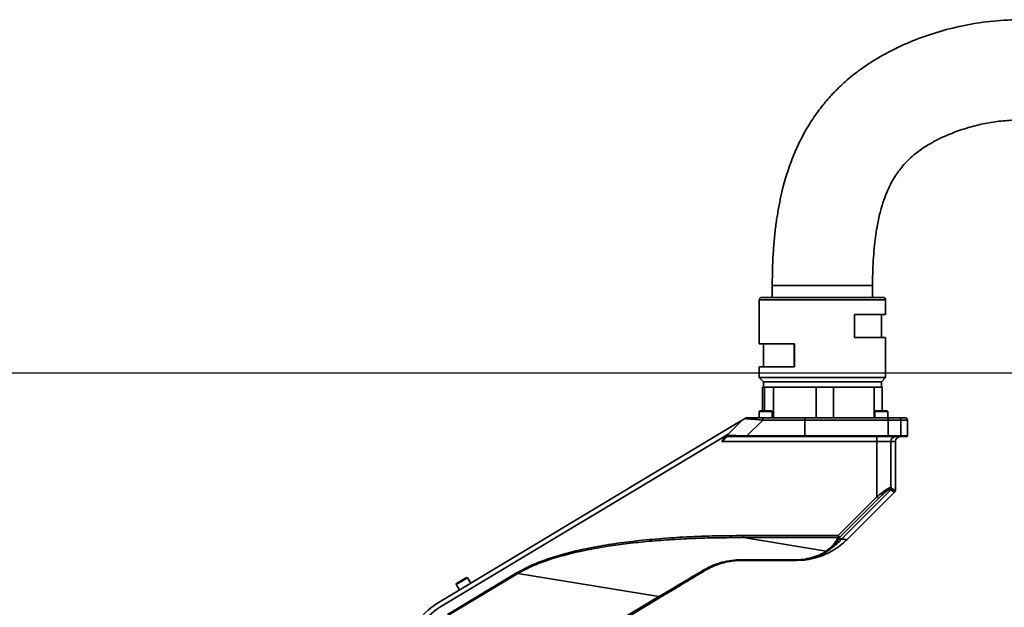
# Model space of a CAD drawing. Header units: millimetres. Extents: x 609 to 1177, y -109 to 470.
# Tile 29 of 40: x 755 to 839, y 264 to 314. Entities that reach past the tile are written whole.
import ezdxf

# ---------------------------------------------------------------- set-up
doc = ezdxf.new("R2010")
doc.units = ezdxf.units.MM
doc.header["$PDSIZE"] = -1
doc.dimstyles.new('ISO-25', dxfattribs={"dimtxt": 2.5, "dimasz": 2, "dimexe": 1.5, "dimexo": 0.625, "dimtad": 1, "dimdec": 1, "dimlfac": 5, "dimtxsty": 'Standard', "dimcen": 2.5, "dimclrd": 1, "dimclre": 1, "dimadec": 0, "dimazin": 0, "dimtfac": 1, "dimtdec": 1, "dimtmove": 0, "dimatfit": 3, "dimfxl": 1, "dimarcsym": 0})

# ---------------------------------------------------------------- blocks, each defined once
blk = doc.blocks.new('*D60')
at = {"color": 1, "lineweight": -2, "transparency": 16777216}
for p, q in [((850.038, 284.199), (743.538, 284.199)), ((745.038, 282.199), (745.038, 207.969)), ((815.721, 205.969), (743.538, 205.969))]:
    blk.add_line(p, q, dxfattribs=at)
at = {"color": 1, "transparency": 16777216}
for points in [[(744.705, 282.199), (745.372, 282.199), (745.038, 284.199)], [(744.705, 207.969), (745.372, 207.969), (745.038, 205.969)]]:
    blk.add_solid(points, dxfattribs=at)
at = {"layer": 'Defpoints', "color": 0, "transparency": 16777216}
for p in [(850.663, 284.199), (745.038, 205.969), (816.346, 205.969)]:
    blk.add_point(p, dxfattribs=at)
at = {"color": 0, "transparency": 16777216, "insert": (743.163, 240.692), "char_height": 2.5, "attachment_point": 5, "rotation": 90}
blk.add_mtext('319', dxfattribs=at)

msp = doc.modelspace()

# ---------------------------------------------------------------- linework, layer by layer
at = {"linetype": 'Continuous', "lineweight": 35}
for p, q in [((819.22374, 291.62414), (819.22374, 290.62414)), ((823.47374, 291.62414), (819.22374, 291.62414)), ((823.47374, 291.62414), (827.72374, 291.62414)), ((827.72374, 290.62414), (827.72374, 291.62414)), ((818.12374, 290.42414), (818.12374, 286.70414)), ((818.12757, 290.42414), (818.12374, 290.42414)), ((828.82374, 290.42414), (818.12757, 290.42414)), ((818.79376, 290.62414), (818.70556, 290.62414)), ((820.77668, 290.62414), (820.60035, 290.62414)), ((827.10497, 290.62414), (826.3227, 290.62414)), ((827.25054, 290.62414), (827.10497, 290.62414)), ((828.30291, 290.62414), (828.22607, 290.62414)), ((828.82374, 289.18414), (828.82374, 290.42414)), ((826.20567, 289.18414), (828.80852, 289.18414)), ((826.20567, 287.22414), (826.20567, 289.18414)), ((828.47374, 287.22414), (828.47374, 289.18414)), ((828.80852, 289.18414), (828.82374, 289.18414)), ((828.80852, 287.22414), (826.20567, 287.22414)), ((828.82374, 287.22414), (828.80852, 287.22414)), ((828.82374, 283.82414), (828.82374, 287.22414)), ((818.12374, 286.70414), (821.09758, 286.70414)), ((818.47374, 286.70414), (818.47374, 284.74414)), ((821.08234, 286.70414), (821.08234, 284.74414)), ((821.09758, 286.70414), (821.09758, 284.74414)), ((818.12374, 284.74414), (818.12374, 283.82414)), ((821.09758, 284.74414), (818.12374, 284.74414)), ((818.12374, 283.82414), (818.47374, 283.47414)), ((828.82374, 283.82414), (818.12374, 283.82414)), ((828.47374, 283.47414), (828.82374, 283.82414)), ((818.40013, 283.02414), (818.40013, 281.02414)), ((818.47732, 283.02414), (818.40013, 283.02414)), ((818.47374, 283.47414), (818.47374, 283.02414)), ((828.47374, 283.47414), (818.47374, 283.47414)), ((818.55452, 283.02414), (818.47732, 283.02414)), ((818.55452, 281.02414), (818.55452, 283.02414)), ((819.33573, 283.02414), (818.55452, 283.02414)), ((819.33573, 280.42414), (819.33573, 283.02414)), ((821.13942, 283.02414), (819.33573, 283.02414)), ((822.9431, 283.02414), (821.13942, 283.02414)), ((822.9431, 280.42414), (822.9431, 283.02414)), ((824.40934, 283.02414), (822.9431, 283.02414)), ((824.40934, 280.42414), (824.40934, 283.02414)), ((826.13583, 283.02414), (824.40934, 283.02414)), ((827.86232, 283.02414), (826.13583, 283.02414)), ((827.86232, 280.42414), (827.86232, 283.02414)), ((828.54735, 283.02414), (827.86232, 283.02414)), ((828.47374, 283.02414), (828.47374, 283.47414)), ((828.54735, 281.02414), (828.54735, 283.02414)), ((818.18374, 281.02414), (818.12374, 280.96414)), ((818.12374, 280.96414), (818.12374, 280.42414)), ((819.22374, 280.96414), (818.12374, 280.96414)), ((818.18374, 281.02414), (819.15606, 281.02414)), ((818.40918, 280.42414), (821.9732, 280.42414)), ((819.15606, 281.02414), (819.16374, 281.02414)), ((819.22374, 280.96414), (819.16374, 281.02414)), ((819.22374, 280.42414), (819.22374, 280.96414)), ((821.9732, 280.42414), (829.03853, 280.42414)), ((827.98374, 281.02414), (827.92374, 280.96414)), ((827.92374, 280.96414), (827.92374, 280.42414)), ((829.02374, 280.96414), (827.92374, 280.96414)), ((827.98374, 281.02414), (828.96374, 281.02414)), ((829.02374, 280.96414), (828.96374, 281.02414)), ((829.02374, 280.42414), (829.02374, 280.96414)), ((790.84704, 264.69674), (816.62078, 280.18316)), ((815.36408, 278.91448), (816.65078, 280.20119)), ((817.05645, 278.88414), (818.41685, 280.22414)), ((818.41685, 280.22414), (821.98981, 280.22414)), ((821.98981, 280.22414), (821.98981, 278.88414)), ((829.05514, 280.22414), (821.98981, 280.22414)), ((829.05514, 278.88414), (829.05514, 280.22414)), ((829.05514, 280.22414), (830.13389, 280.22414)), ((830.13389, 278.88414), (830.13389, 280.22414)), ((830.67374, 280.22414), (830.13389, 280.22414)), ((830.67374, 278.88414), (830.67374, 280.22414)), ((791.05306, 264.35387), (814.96921, 278.72414)), ((814.96921, 278.72414), (815.48163, 279.03204)), ((815.00805, 278.72414), (814.96921, 278.72414)), ((815.33933, 278.88973), (815.2909, 278.8413)), ((815.38322, 278.92642), (815.36408, 278.91448)), ((815.42544, 278.82414), (815.4065, 278.81363)), ((817.05645, 278.88414), (821.98981, 278.88414)), ((821.98483, 278.82414), (829.05015, 278.82414)), ((821.98981, 278.88414), (829.05514, 278.88414)), ((828.09741, 278.42414), (828.09741, 278.82414)), ((829.05514, 278.88414), (830.13389, 278.88414)), ((830.67374, 278.88414), (830.13389, 278.88414)), ((814.95858, 278.42414), (815.13914, 278.68954)), ((815.18575, 278.62167), (814.95858, 278.42414)), ((828.09741, 278.42414), (814.95858, 278.42414)), ((828.09741, 278.42414), (829.28275, 278.42414)), ((828.09741, 273.73108), (828.09741, 278.42414)), ((829.28275, 278.42414), (829.28275, 274.49502)), ((829.67374, 278.42414), (829.28275, 278.42414)), ((829.67374, 274.30698), (829.67374, 278.42414)), ((824.80132, 270.43499), (828.09741, 273.73108)), ((825.11932, 270.15417), (829.27972, 274.31457)), ((829.60123, 274.15163), (825.5311, 270.0815)), ((828.09741, 273.73108), (828.23641, 273.59208)), ((829.22419, 274.35603), (829.20301, 274.36148)), ((829.27972, 274.31457), (829.22419, 274.35603)), ((829.28275, 274.49502), (829.25733, 274.50048)), ((829.33862, 274.45357), (829.28275, 274.49502)), ((829.67374, 274.30698), (829.65972, 274.29305)), ((828.23641, 273.59208), (824.94032, 270.29599)), ((816.77923, 270.43499), (824.80132, 270.43499)), ((816.77923, 270.26539), (816.77923, 270.43499)), ((824.80132, 270.43499), (824.80132, 270.26539)), ((824.94032, 270.29599), (824.80132, 270.43499)), ((823.79964, 269.11491), (816.77923, 270.26539)), ((824.80132, 270.26539), (816.77923, 270.26539)), ((824.71967, 270.12357), (824.80132, 270.26539)), ((824.94032, 270.29599), (824.85867, 270.15417)), ((824.85867, 270.15417), (825.11932, 270.15417)), ((825.5311, 270.0815), (825.45281, 270.00464)), ((823.79964, 269.11491), (824.11152, 269.36523)), ((823.89589, 269.11073), (824.22056, 269.36968)), ((821.06103, 268.32414), (816.60493, 268.32414)), ((816.62027, 268.38666), (821.07118, 268.37447)), ((791.69589, 263.73509), (797.61594, 267.29221)), ((797.65419, 267.22854), (791.73415, 263.67142)), ((797.61594, 267.29221), (797.65419, 267.22854)), ((809.61212, 265.26891), (797.65419, 267.22854)), ((793.38975, 266.85453), (792.44686, 266.28799)), ((792.46739, 266.37032), (792.44686, 266.28799)), ((792.44686, 266.28799), (792.72498, 265.82512)), ((792.46739, 266.37032), (793.30742, 266.87506)), ((793.38975, 266.85453), (793.30742, 266.87506)), ((793.66787, 266.39166), (793.38975, 266.85453)), ((798.74883, 258.74159), (809.61212, 265.26891)), ((809.67687, 265.16114), (798.81359, 258.63383)), ((809.61212, 265.26891), (809.67687, 265.16114))]:
    msp.add_line(p, q, dxfattribs=at)
at = {"linetype": 'Continuous', "lineweight": 35, "flags": 128}
for points in [[(821.97708, 268.36379), (821.87656, 268.35303), (821.28846, 268.32414)], [(813.43572, 267.52483), (813.44879, 267.50962), (813.4613, 267.49638), (813.47305, 267.48531), (813.48386, 267.47658), (813.49357, 267.47032), (813.50203, 267.46663), (813.50911, 267.46557), (813.5147, 267.46715)]]:
    msp.add_lwpolyline(points, dxfattribs=at)
at = {"linetype": 'Continuous', "lineweight": 35}
for centre, radius, start, end in [((817.14387, 279.98414), 0.44, 90, 121), ((817.10845, 280.27407), 1.30935, 357.8147511, 6.5815187), ((821.37527, 280.2738), 0.61654, 355.3804808, 14.1140429), ((828.4406, 280.2738), 0.61654, 355.3804792, 14.1140453), ((829.93567, 280.22593), 0.19823, 359.4845367, 89.4750906), ((830.47374, 280.22414), 0.2, 0, 90), ((815.00805, 279.12414), 0.4, 270, 315), ((815.40872, 278.87391), 0.06032, 137.740956, 267.8910273), ((815.42591, 278.88419), 0.06005, 135.3101716, 269.5470852), ((816.35385, 278.86915), 0.70276, 356.3281088, 1.2224728), ((821.80545, 278.86925), 0.18496, 345.8859547, 4.6195208), ((828.87077, 278.86925), 0.18496, 345.8859547, 4.6195208), ((829.68032, 278.42657), 0.39758, 90.3543416, 180.3500121), ((830.07374, 278.42414), 0.4, 90, 180), ((830.07442, 278.88361), 0.05947, 270.5249094, 0.5154633), ((830.61374, 278.88414), 0.06, 270, 0), ((829.05369, 274.49994), 0.20364, 317.1592582, 0.1502714), ((829.07989, 274.49865), 0.20289, 315.3351792, 358.9756177), ((829.13624, 274.45735), 0.20242, 315.13812, 358.9283984), ((829.45998, 274.29286), 0.19974, 315.0043501, 0.0562627), ((829.47374, 274.30698), 0.2, 315, 360), ((820.84065, 274.14895), 5.85365, 305.2679694, 316.965151), ((824.7538, 270.29953), 0.17924, 259.0235205, 305.8076227), ((824.83545, 270.44136), 0.17924, 259.0235205, 305.8076227), ((823.853, 269.23322), 0.12979, 245.7261981, 289.2995783), ((824.16038, 269.50615), 0.14915, 250.8785882, 293.7962144), ((816.5159, 268.37913), 0.10464, 328.2975593, 4.1248995), ((820.97129, 268.36844), 0.10008, 333.7306785, 3.4564364), ((793.47374, 260.32518), 5.1, 121, 180), ((793.47374, 260.32518), 4.7, 121, 180)]:
    msp.add_arc(centre, radius, start, end, dxfattribs=at)
for points, knots in [([(858.72374, 294.84792), (858.7052, 295.43809), (858.66899, 296.591), (858.4108, 298.26274), (858.05083, 299.82841), (857.55779, 301.42879), (856.9305, 303.02383), (856.17507, 304.571), (855.39659, 305.90688), (854.62926, 307.03568), (853.88618, 307.99262), (853.1577, 308.82513), (852.42132, 309.57314), (851.67079, 310.25025), (850.67451, 311.04688), (849.3633, 311.91482), (847.65423, 312.76615), (845.94397, 313.37786), (844.26327, 313.79323), (842.63934, 314.05111), (840.92313, 314.17753), (838.95664, 314.16151), (836.80284, 313.95046), (834.53684, 313.50482), (832.39544, 312.87984), (830.41152, 312.10328), (828.60858, 311.20313), (827.24814, 310.35646), (826.26043, 309.63044), (825.54366, 309.04441), (824.79765, 308.36207), (823.99344, 307.52237), (823.1434, 306.48487), (822.36861, 305.3462), (821.68497, 304.13517), (821.09749, 302.88088), (820.56409, 301.46883), (820.17458, 300.14058), (819.8943, 298.93771), (819.69529, 297.89491), (819.5279, 296.78609), (819.39418, 295.60682), (819.29685, 294.35206), (819.23488, 293.01613), (819.22753, 292.09771), (819.22374, 291.62414)], [0, 0, 0, 0, 0.02732694, 0.05338371, 0.07818866, 0.10169482, 0.13088473, 0.157484, 0.18136857, 0.2024406, 0.22065888, 0.23745459, 0.25365198, 0.26925044, 0.28424658, 0.3127088, 0.34189445, 0.37247802, 0.39664103, 0.42199366, 0.44854803, 0.4762577, 0.51299115, 0.54861373, 0.5830772, 0.61618176, 0.64716291, 0.67629422, 0.69027327, 0.70392102, 0.71915943, 0.73707454, 0.75772965, 0.78121448, 0.80077181, 0.8220884, 0.84530511, 0.87062116, 0.88613924, 0.90250069, 0.91978095, 0.93806901, 0.95746136, 0.97806577, 1, 1, 1, 1]), ([(827.72374, 291.62414), (827.72735, 292.04712), (827.7342, 292.85053), (827.79183, 293.99438), (827.87863, 295.01928), (827.99214, 295.93498), (828.15105, 296.89824), (828.36702, 297.87464), (828.65466, 298.83384), (828.97089, 299.65642), (829.30902, 300.35948), (829.66394, 300.95859), (830.01254, 301.45318), (830.37165, 301.89013), (830.86069, 302.40237), (831.54658, 302.98992), (832.49062, 303.62027), (833.59266, 304.19901), (834.81405, 304.7048), (836.10578, 305.11651), (837.43724, 305.42071), (838.78434, 305.61372), (840.12647, 305.68587), (841.43126, 305.62961), (842.65426, 305.44724), (843.75709, 305.14597), (844.57636, 304.80571), (845.15636, 304.49076), (845.56691, 304.22908), (845.99949, 303.90773), (846.48579, 303.48705), (847.03368, 302.9291), (847.62698, 302.21132), (848.24052, 301.31781), (848.8435, 300.24647), (849.27848, 299.26557), (849.57525, 298.44925), (849.76276, 297.85348), (849.92359, 297.24452), (850.05396, 296.63019), (850.1496, 296.02031), (850.2114, 295.42668), (850.2197, 295.03723), (850.22374, 294.84792)], [0, 0, 0, 0, 0.03332927, 0.06330681, 0.09022583, 0.11436703, 0.13599725, 0.16714105, 0.1930974, 0.21483589, 0.23652361, 0.25449238, 0.26964699, 0.28416276, 0.29902099, 0.32540752, 0.3551426, 0.38828448, 0.42333973, 0.45918797, 0.49499394, 0.5308433, 0.56629856, 0.60075592, 0.6335878, 0.66353027, 0.69062502, 0.7032736, 0.71550236, 0.7289586, 0.74570274, 0.76612192, 0.79050746, 0.81899246, 0.8514197, 0.88725149, 0.90340083, 0.91985127, 0.93645147, 0.95301533, 0.96931501, 0.98508319, 1, 1, 1, 1]), ([(818.12757, 290.42414), (818.13024, 290.4493), (818.13435, 290.488), (818.15927, 290.53457), (818.18506, 290.56661), (818.21708, 290.59242), (818.26361, 290.61736), (818.30229, 290.62147), (818.32743, 290.62414)], [0, 0, 0, 0, 0.239456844, 0.36836066, 0.5, 0.63163934, 0.760543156, 1, 1, 1, 1]), ([(818.70556, 290.62414), (818.63182, 290.62414), (818.48935, 290.62414), (818.3676, 290.62414), (818.34047, 290.62414), (818.32743, 290.62414)], [0, 0, 0, 0, 0.35776583, 0.69129437, 1, 1, 1, 1]), ([(820.60035, 290.62414), (820.3918, 290.62414), (819.98683, 290.62414), (819.48884, 290.62414), (819.08614, 290.62414), (818.88878, 290.62414), (818.79376, 290.62414)], [0, 0, 0, 0, 0.27481589, 0.53364401, 0.77546986, 1, 1, 1, 1]), ([(826.3227, 290.62414), (826.12035, 290.62414), (825.70967, 290.62414), (825.02742, 290.62414), (824.30404, 290.62414), (823.55561, 290.62414), (822.80666, 290.62414), (822.08149, 290.62414), (821.39622, 290.62414), (820.98099, 290.62414), (820.77668, 290.62414)], [0, 0, 0, 0, 0.12120257, 0.24597411, 0.37317619, 0.50152609, 0.62967008, 0.75626729, 0.88007169, 1, 1, 1, 1]), ([(828.22607, 290.62414), (828.14613, 290.62414), (827.98231, 290.62414), (827.65709, 290.62414), (827.38803, 290.62414), (827.25054, 290.62414)], [0, 0, 0, 0, 0.31790314, 0.65143116, 1, 1, 1, 1]), ([(828.62005, 290.62414), (828.62037, 290.62414), (828.62105, 290.62414), (828.52172, 290.62414), (828.37768, 290.62414), (828.30291, 290.62414)], [0, 0, 0, 0, 0.306258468, 0.639839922, 1, 1, 1, 1]), ([(828.62005, 290.62414), (828.64552, 290.62219), (828.67726, 290.61976), (828.7046, 290.6046), (828.71001, 290.6016)], [0, 0, 0, 0, 0.8022201, 1, 1, 1, 1]), ([(828.81879, 290.42414), (828.81674, 290.45983), (828.81269, 290.53031), (828.74421, 290.57866), (828.71041, 290.60253)], [0, 0, 0, 0, 0.50630645, 1, 1, 1, 1]), ([(828.79964, 290.50979), (828.80181, 290.50581), (828.81599, 290.47983), (828.81811, 290.44968), (828.8199, 290.42414)], [0, 0, 0, 0, 0.15309967, 1, 1, 1, 1]), ([(816.91163, 280.35792), (816.92229, 280.36432), (816.93868, 280.37417), (816.96293, 280.38874), (816.98049, 280.39929), (816.99557, 280.40836), (817.00903, 280.41645), (817.02066, 280.42343), (817.02137, 280.42386), (817.02184, 280.42414)], [0, 0, 0, 0, 0.18300706, 0.28164731, 0.36486234, 0.44842531, 0.54302865, 0.69543953, 1, 1, 1, 1]), ([(817.02184, 280.42414), (817.05444, 280.42414), (817.11954, 280.42414), (817.31271, 280.42414), (817.60758, 280.42414), (818.00214, 280.42414), (818.27366, 280.42414), (818.40918, 280.42414)], [0, 0, 0, 0, 0.12558669, 0.25085684, 0.50083657, 0.75085875, 1, 1, 1, 1]), ([(829.03853, 280.42414), (829.13785, 280.42414), (829.35839, 280.42414), (829.63692, 280.42414), (829.84938, 280.42414), (829.90791, 280.42414), (829.93749, 280.42414)], [0, 0, 0, 0, 0.23217719, 0.51554916, 0.75523264, 1, 1, 1, 1]), ([(829.93749, 280.42414), (830.09344, 280.42414), (830.40605, 280.42414), (830.45114, 280.42414), (830.47374, 280.42414)], [0, 0, 0, 0, 0.49887022, 1, 1, 1, 1]), ([(816.65078, 280.20119), (816.65446, 280.20339), (816.66274, 280.20837), (816.74165, 280.25579), (816.83437, 280.31149), (816.90178, 280.352), (816.91163, 280.35792)], [0, 0, 0, 0, 0.2073673, 0.46703957, 0.92210194, 1, 1, 1, 1]), ([(816.91163, 280.35792), (816.99638, 280.35059), (817.16367, 280.33614), (817.55877, 280.30112), (817.98019, 280.2635), (818.27182, 280.23722), (818.41685, 280.22414)], [0, 0, 0, 0, 0.25774301, 0.50876612, 0.75568993, 1, 1, 1, 1]), ([(815.14332, 278.69372), (815.19338, 278.74379), (815.26608, 278.81648), (815.33557, 278.88598), (815.35479, 278.90519), (815.36408, 278.91448)], [0, 0, 0, 0, 0.53333774, 0.77436382, 1, 1, 1, 1]), ([(815.4065, 278.81363), (815.39734, 278.80568), (815.3779, 278.78881), (815.3077, 278.72768), (815.23555, 278.66496), (815.18575, 278.62167)], [0, 0, 0, 0, 0.21634564, 0.45904081, 1, 1, 1, 1]), ([(815.38322, 278.92642), (815.40321, 278.92593), (815.44317, 278.92496), (815.64547, 278.91988), (816.00675, 278.91077), (816.51849, 278.89782), (816.87698, 278.8887), (817.05645, 278.88414)], [0, 0, 0, 0, 0.12679535, 0.25356735, 0.50335334, 0.7513738, 1, 1, 1, 1]), ([(815.42544, 278.82414), (815.44493, 278.82414), (815.48402, 278.82414), (815.68188, 278.82414), (816.0343, 278.82414), (816.53185, 278.82414), (816.88042, 278.82414), (817.05517, 278.82414)], [0, 0, 0, 0, 0.12497496, 0.25056018, 0.49997069, 0.74931921, 1, 1, 1, 1]), ([(829.05015, 278.82414), (829.16886, 278.82414), (829.41281, 278.82414), (829.73005, 278.82414), (829.97264, 278.82414), (830.04147, 278.82414), (830.07497, 278.82414)], [0, 0, 0, 0, 0.24330507, 0.5, 0.75669493, 1, 1, 1, 1]), ([(830.61374, 278.82414), (830.59103, 278.82414), (830.54573, 278.82414), (830.23165, 278.82414), (830.07497, 278.82414)], [0, 0, 0, 0, 0.501129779, 1, 1, 1, 1]), ([(815.18575, 278.62167), (815.18218, 278.62453), (815.17506, 278.63027), (815.16498, 278.64046), (815.156, 278.65111), (815.14865, 278.66184), (815.14347, 278.67194), (815.14069, 278.68083), (815.14013, 278.68833), (815.14188, 278.69154), (815.14275, 278.69315)], [0, 0, 0, 0, 0.12494323, 0.25000113, 0.3750539, 0.5000006, 0.62495131, 0.74999902, 0.8750604, 1, 1, 1, 1]), ([(829.25733, 274.50048), (829.23813, 274.4979), (829.19921, 274.49266), (829.06776, 274.43541), (828.82781, 274.29118), (828.47244, 274.03627), (828.22318, 273.83343), (828.09741, 273.73108)], [0, 0, 0, 0, 0.10704434, 0.21696567, 0.46052997, 0.72781239, 1, 1, 1, 1]), ([(829.20301, 274.36148), (829.18635, 274.35871), (829.15257, 274.35309), (829.04032, 274.29329), (828.84124, 274.14877), (828.54901, 273.89727), (828.34376, 273.69689), (828.23641, 273.59208)], [0, 0, 0, 0, 0.10572605, 0.21435388, 0.44806155, 0.71133068, 1, 1, 1, 1]), ([(829.27972, 274.31457), (829.35856, 274.25422), (829.51889, 274.13152), (829.57348, 274.14485), (829.60123, 274.15163)], [0, 0, 0, 0, 0.49179241, 1, 1, 1, 1]), ([(829.65972, 274.29305), (829.63248, 274.28606), (829.57808, 274.27209), (829.41838, 274.39313), (829.33862, 274.45357)], [0, 0, 0, 0, 0.50064213, 1, 1, 1, 1]), ([(797.61594, 267.29221), (797.98054, 267.49228), (798.75722, 267.91847), (800.07538, 268.42744), (801.57921, 268.89418), (803.27113, 269.29964), (805.14049, 269.64741), (807.17933, 269.93369), (809.37792, 270.15815), (811.72447, 270.31789), (814.20817, 270.41744), (815.90812, 270.42904), (816.77923, 270.43499)], [0, 0, 0, 0, 0.06359981, 0.13547787, 0.21575421, 0.30454658, 0.40159605, 0.50670631, 0.61959395, 0.73980442, 0.86666522, 1, 1, 1, 1]), ([(816.77923, 270.26539), (816.03433, 270.26305), (814.59113, 270.25852), (812.49687, 270.19469), (810.50201, 270.09028), (808.60635, 269.94139), (806.80985, 269.74815), (805.02884, 269.49909), (803.28542, 269.184), (801.59528, 268.78877), (800.09888, 268.33469), (798.78826, 267.83911), (798.0152, 267.4229), (797.65419, 267.22854)], [0, 0, 0, 0, 0.11436271, 0.22157196, 0.32164751, 0.42103377, 0.51347574, 0.59901838, 0.69708616, 0.78539534, 0.86532421, 0.93710852, 1, 1, 1, 1]), ([(821.86664, 268.35207), (822.16546, 268.39331), (822.59335, 268.45236), (823.14955, 268.6178), (823.54698, 268.76256), (823.97674, 268.95518), (824.46585, 269.22767), (825.00433, 269.59731), (825.34424, 269.91437), (825.52463, 270.08264)], [0, 0, 0, 0, 0.2298603, 0.32914396, 0.42185072, 0.53277096, 0.66688639, 0.82321079, 1, 1, 1, 1]), ([(824.11152, 269.36523), (824.22909, 269.48255), (824.47302, 269.726), (824.6355, 269.98789), (824.71967, 270.12357)], [0, 0, 0, 0, 0.48195636, 1, 1, 1, 1]), ([(824.22056, 269.36968), (824.3422, 269.48968), (824.59686, 269.74092), (824.76883, 270.01237), (824.85867, 270.15417)], [0, 0, 0, 0, 0.47763288, 1, 1, 1, 1]), ([(825.11932, 270.15417), (825.24189, 270.13252), (825.45572, 270.09475), (825.49051, 270.08864), (825.50535, 270.08603)], [0, 0, 0, 0, 0.57320991, 1, 1, 1, 1]), ([(821.06103, 268.32414), (821.32927, 268.33376), (821.86629, 268.353), (822.6458, 268.51842), (823.35935, 268.77574), (823.7172, 268.99917), (823.89589, 269.11073)], [0, 0, 0, 0, 0.25016447, 0.50081932, 0.75074443, 1, 1, 1, 1]), ([(821.07118, 268.37447), (821.33026, 268.38285), (821.84778, 268.3996), (822.59973, 268.55461), (823.28664, 268.79762), (823.62885, 269.00928), (823.79964, 269.11491)], [0, 0, 0, 0, 0.25148158, 0.502338, 0.75163266, 1, 1, 1, 1]), ([(813.43572, 267.52483), (813.67681, 267.65509), (814.15981, 267.91606), (814.95187, 268.18242), (815.77892, 268.35678), (816.33945, 268.37669), (816.62027, 268.38666)], [0, 0, 0, 0, 0.24957194, 0.50000905, 0.7495035, 1, 1, 1, 1]), ([(816.60493, 268.32414), (816.42484, 268.31947), (816.06502, 268.31015), (815.52392, 268.23377), (814.99559, 268.11303), (814.48378, 267.9445), (813.98707, 267.73436), (813.67415, 267.55734), (813.5147, 267.46715)], [0, 0, 0, 0, 0.16530386, 0.33029484, 0.49857646, 0.66226158, 0.82790468, 1, 1, 1, 1]), ([(821.28846, 268.32414), (821.27887, 268.32414), (821.25963, 268.32414), (821.12737, 268.32414), (821.06103, 268.32414)], [0, 0, 0, 0, 0.49847989, 1, 1, 1, 1]), ([(809.61212, 265.26891), (810.06072, 265.53344), (810.93633, 266.04978), (812.21596, 266.80475), (813.03514, 267.28835), (813.43572, 267.52483)], [0, 0, 0, 0, 0.34931257, 0.68181663, 1, 1, 1, 1]), ([(813.5147, 267.46715), (813.10876, 267.22323), (812.28112, 266.72594), (810.99652, 265.95407), (810.12149, 265.4283), (809.67687, 265.16114)], [0, 0, 0, 0, 0.32134299, 0.6551648, 1, 1, 1, 1])]:
    msp.add_open_spline(points, degree=3, knots=knots, dxfattribs=at)
msp.add_open_spline([(817.05517, 278.82414), (817.87777, 278.82414), (819.52298, 278.82414), (821.16421, 278.82414), (821.98483, 278.82414)], degree=3, dxfattribs=at)

# ---------------------------------------------------------------- dimensions: what is measured, and where the dimension line sits
dim = msp.add_linear_dim(base=(745.03821, 205.96937), p1=(850.66327, 284.19937), p2=(816.34589, 205.96937), angle=90, text='319', dimstyle='ISO-25')
dim.commit()
dim.dimension.update_dxf_attribs({"geometry": '*D60', "text_midpoint": (745.03821, 240.69151), "dimtype": 160})

doc.saveas('drawing.dxf')
